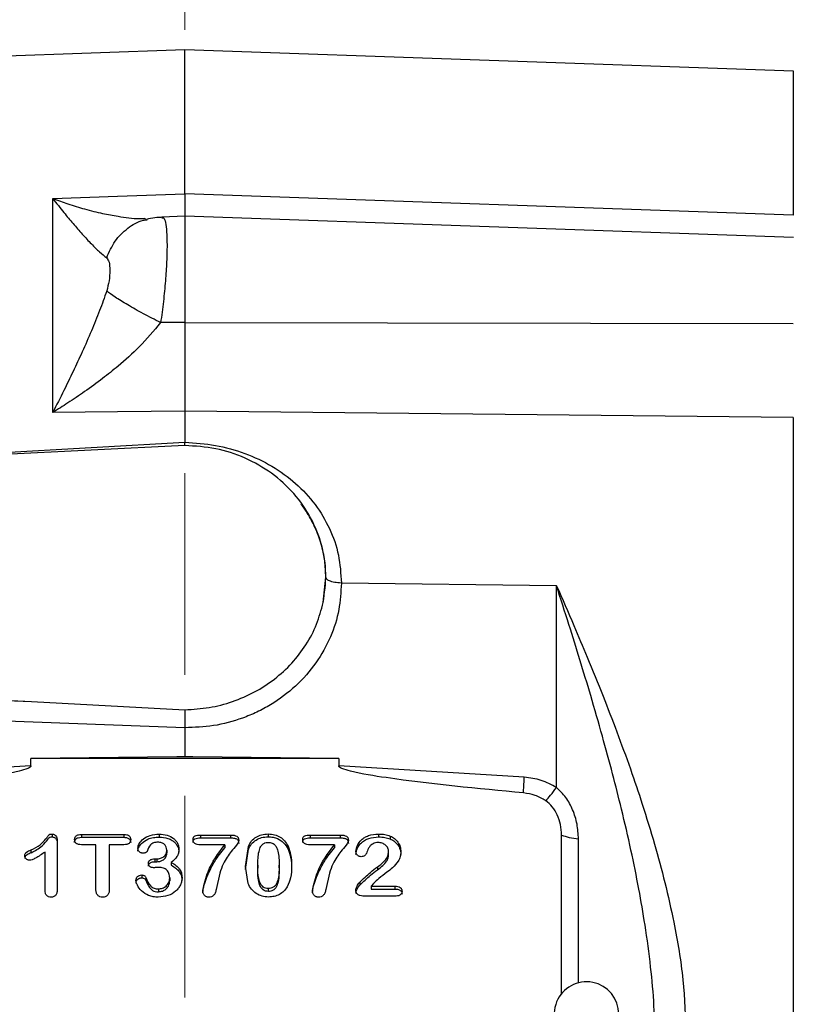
# Model space of a CAD drawing. Header units: inches. Extents: x 0.6 to 16.3, y 0.2 to 11.5.
# Tile 12 of 15: x 11.7 to 13.6, y 6.1 to 8.5. Entities that reach past the tile are written whole.
import ezdxf

# ---------------------------------------------------------------- set-up
doc = ezdxf.new("R2010")
doc.units = ezdxf.units.IN
doc.header["$MEASUREMENT"] = 0
doc.linetypes.add('CENTERX2', pattern=[0.8, 0.5, -0.1, 0.1, -0.1])
doc.styles.add('SLDTEXTSTYLE0', font='TXT', dxfattribs={"width": 0.75})
doc.dimstyles.new('SLDDIMSTYLE0', dxfattribs={"dimtxt": 0.137795, "dimasz": 0.14, "dimexe": 0, "dimexo": 0.0625, "dimgap": 0.034449, "dimtad": 0, "dimdec": 1, "dimlfac": 1.5, "dimrnd": 1e-09, "dimzin": 12, "dimdsep": 46, "dimtxsty": 'SLDTEXTSTYLE0', "dimblk1": 'CLOSED', "dimblk2": 'CLOSED', "dimsah": 1, "dimcen": 0.09, "dimadec": 0, "dimazin": 3, "dimtfac": 1, "dimtdec": 1, "dimtofl": 0, "dimtmove": 0, "dimatfit": 3, "dimldrblk": 'CLOSED', "dimfxl": 0, "dimfrac": 2, "dimtolj": 1, "dimtzin": 12, "dimarcsym": 0})
doc.dimstyles.new('SLDDIMSTYLE1', dxfattribs={"dimtxt": 0.137795, "dimasz": 0.14, "dimexe": 0, "dimexo": 0.0625, "dimgap": 0.034449, "dimtad": 0, "dimdec": 1, "dimlfac": 1.5, "dimrnd": 1e-09, "dimzin": 12, "dimdsep": 46, "dimtxsty": 'SLDTEXTSTYLE0', "dimblk1": 'CLOSED', "dimblk2": 'CLOSED', "dimsah": 1, "dimcen": 0.09, "dimadec": 0, "dimazin": 3, "dimtfac": 1, "dimtofl": 0, "dimtmove": 0, "dimatfit": 3, "dimldrblk": 'CLOSED', "dimfxl": 0, "dimfrac": 2, "dimtolj": 1, "dimtzin": 12, "dimarcsym": 0})

# ---------------------------------------------------------------- blocks, each defined once
blk = doc.blocks.new('_Closed')
at = {"color": 0, "linetype": 'ByBlock', "lineweight": -2}
for p, q in [((-1, 0.166667), (0, 0)), ((-1, 0.166667), (-1, -0.166667)), ((0, 0), (-1, -0.166667)), ((0, 0), (-1, 0))]:
    blk.add_line(p, q, dxfattribs=at)
blk = doc.blocks.new('_D')
at = {"color": 7, "linetype": 'Continuous', "lineweight": 0}
for p, q in [((9.0079, 9.7241), (8.9659, 9.7241)), ((8.9659, 9.7241), (8.9659, 9.5053)), ((9.3133, 9.7241), (9.3553, 9.7241)), ((9.3553, 9.7241), (9.3553, 9.5053)), ((7.773, 8.4674), (7.773, 9.565)), ((12.135, 9.17), (12.135, 9.565)), ((7.773, 9.5256), (8.845, 9.5256)), ((12.135, 9.5256), (9.4762, 9.5256)), ((8.9659, 9.5053), (9.0079, 9.5053)), ((9.3553, 9.5053), (9.3133, 9.5053))]:
    blk.add_line(p, q, dxfattribs=at)
at = {"color": 7, "linetype": 'Continuous', "lineweight": 18, "xscale": 0.14, "yscale": 0.14, "rotation": 180.0000000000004}
blk.add_blockref('_Closed', (7.773, 9.5256), dxfattribs=at)
at = {"color": 7, "linetype": 'Continuous', "lineweight": 18, "xscale": 0.14, "yscale": 0.14}
blk.add_blockref('_Closed', (12.135, 9.5256), dxfattribs=at)
at = {"color": 7, "linetype": 'Continuous', "lineweight": 18, "char_height": 0.1378, "attachment_point": 1, "style": 'SLDTEXTSTYLE0'}
for s, insert in [('166', (9.0079, 9.683)), ('6.5', (9.0333, 9.4768))]:
    blk.add_mtext(s, dxfattribs=dict(at, insert=insert))
blk = doc.blocks.new('_D_1')
at = {"color": 7, "linetype": 'Continuous', "lineweight": 0}
for p, q in [((10.3152, 8.9628), (10.2732, 8.9628)), ((10.2732, 8.9628), (10.2732, 8.744)), ((10.6207, 8.9628), (10.6626, 8.9628)), ((10.6626, 8.9628), (10.6626, 8.744)), ((9.0896, 7.8402), (9.0896, 8.8037)), ((9.0896, 8.7643), (10.1524, 8.7643)), ((10.2732, 8.744), (10.3152, 8.744)), ((10.6626, 8.744), (10.6207, 8.744)), ((12.135, 8.7643), (10.7835, 8.7643))]:
    blk.add_line(p, q, dxfattribs=at)
at = {"color": 7, "linetype": 'Continuous', "lineweight": 18, "xscale": 0.14, "yscale": 0.14, "rotation": 180.0000000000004}
blk.add_blockref('_Closed', (9.0896, 8.7643), dxfattribs=at)
at = {"color": 7, "linetype": 'Continuous', "lineweight": 18, "xscale": 0.14, "yscale": 0.14}
blk.add_blockref('_Closed', (12.135, 8.7643), dxfattribs=at)
at = {"color": 7, "linetype": 'Continuous', "lineweight": 18, "char_height": 0.1378, "attachment_point": 1, "style": 'SLDTEXTSTYLE0'}
for s, insert in [('116', (10.3152, 8.9216)), ('4.6', (10.3407, 8.7155))]:
    blk.add_mtext(s, dxfattribs=dict(at, insert=insert))
blk = doc.blocks.new('_D_2')
at = {"color": 7, "linetype": 'Continuous', "lineweight": 0}
for p, q in [((13.1384, 9.7241), (13.0964, 9.7241)), ((13.0964, 9.7241), (13.0964, 9.5053)), ((13.4438, 9.7241), (13.4858, 9.7241)), ((13.4858, 9.7241), (13.4858, 9.5053)), ((12.135, 9.17), (12.135, 9.565)), ((15.5902, 6.7228), (15.5902, 9.565)), ((12.135, 9.5256), (12.9755, 9.5256)), ((15.5902, 9.5256), (13.6067, 9.5256)), ((13.0964, 9.5053), (13.1384, 9.5053)), ((13.4858, 9.5053), (13.4438, 9.5053))]:
    blk.add_line(p, q, dxfattribs=at)
at = {"color": 7, "linetype": 'Continuous', "lineweight": 18, "xscale": 0.14, "yscale": 0.14, "rotation": 180.0000000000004}
blk.add_blockref('_Closed', (12.135, 9.5256), dxfattribs=at)
at = {"color": 7, "linetype": 'Continuous', "lineweight": 18, "xscale": 0.14, "yscale": 0.14}
blk.add_blockref('_Closed', (15.5902, 9.5256), dxfattribs=at)
at = {"color": 7, "linetype": 'Continuous', "lineweight": 18, "char_height": 0.1378, "attachment_point": 1, "style": 'SLDTEXTSTYLE0'}
for s, insert in [('132', (13.1384, 9.683)), ('5.2', (13.1638, 9.4768))]:
    blk.add_mtext(s, dxfattribs=dict(at, insert=insert))
blk = doc.blocks.new('_D_3')
at = {"color": 7, "linetype": 'Continuous', "lineweight": 0}
for p, q in [((12.7571, 8.9628), (12.7152, 8.9628)), ((12.7152, 8.9628), (12.7152, 8.744)), ((12.9608, 8.9628), (13.0028, 8.9628)), ((13.0028, 8.9628), (13.0028, 8.744)), ((13.8513, 8.3732), (13.8513, 8.8037)), ((12.135, 8.7643), (12.5943, 8.7643)), ((12.7152, 8.744), (12.7571, 8.744)), ((13.0028, 8.744), (12.9608, 8.744)), ((13.8513, 8.7643), (13.1236, 8.7643))]:
    blk.add_line(p, q, dxfattribs=at)
at = {"color": 7, "linetype": 'Continuous', "lineweight": 18, "xscale": 0.14, "yscale": 0.14, "rotation": 180.0000000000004}
blk.add_blockref('_Closed', (12.135, 8.7643), dxfattribs=at)
at = {"color": 7, "linetype": 'Continuous', "lineweight": 18, "xscale": 0.14, "yscale": 0.14}
blk.add_blockref('_Closed', (13.8513, 8.7643), dxfattribs=at)
at = {"color": 7, "linetype": 'Continuous', "lineweight": 18, "char_height": 0.1378, "attachment_point": 1, "style": 'SLDTEXTSTYLE0'}
for s, insert in [('65', (12.7571, 8.9216)), ('2.6', (12.7317, 8.7155))]:
    blk.add_mtext(s, dxfattribs=dict(at, insert=insert))

msp = doc.modelspace()

# ---------------------------------------------------------------- linework, layer by layer
at = {"color": 7, "linetype": 'CENTERX2', "lineweight": 18}
msp.add_line((12.135, 2.8845), (12.135, 9.1306), dxfattribs=at)
at = {"color": 7, "linetype": 'Continuous', "lineweight": 25}
for p, q in [((12.135, 8.4345), (9.7739, 8.352)), ((13.6447, 8.3818), (12.135, 8.4345)), ((12.135, 8.0771), (12.135, 8.4345)), ((11.8075, 8.0656), (11.9683, 8.0713)), ((11.8075, 7.5352), (11.8075, 8.0656)), ((11.9683, 8.0713), (12.135, 8.0771)), ((13.6446, 8.0241), (12.135, 8.0771)), ((12.0382, 8.0146), (12.0359, 8.0158)), ((12.135, 8.0217), (12.0778, 8.0197)), ((12.0779, 8.0182), (12.0799, 8.0181)), ((13.6447, 7.9689), (12.135, 8.0217)), ((12.135, 8.0217), (12.135, 7.758)), ((12.135, 7.758), (12.0748, 7.7579)), ((12.135, 7.758), (13.6446, 7.7562)), ((11.9683, 7.537), (11.8075, 7.5352)), ((12.135, 7.5387), (11.9683, 7.537)), ((12.135, 7.5387), (12.135, 7.4611)), ((13.6446, 7.5228), (12.135, 7.5387)), ((12.135, 7.4531), (10.2884, 7.3627)), ((12.1351, 7.453), (12.135, 7.4611)), ((12.4782, 7.0639), (12.4847, 7.1265)), ((12.4847, 7.1265), (12.4847, 7.1266)), ((13.0571, 7.1055), (12.5233, 7.1121)), ((13.0571, 6.605), (13.0571, 7.1055)), ((10.2884, 6.8904), (11.7546, 6.8186)), ((11.2135, 6.8383), (11.7546, 6.8186)), ((11.7546, 6.8186), (12.1352, 6.7979)), ((12.135, 6.7531), (11.2128, 6.7867)), ((12.135, 6.7531), (12.135, 6.6823)), ((12.1151, 6.6811), (11.7532, 6.6766)), ((11.7532, 6.6588), (11.7532, 6.6766)), ((12.5168, 6.6766), (11.7532, 6.6766)), ((12.135, 6.6823), (12.1151, 6.6811)), ((12.135, 6.6813), (12.1151, 6.6811)), ((12.135, 6.6813), (12.135, 6.6823)), ((12.1548, 6.6811), (12.135, 6.6823)), ((12.1548, 6.6811), (12.135, 6.6813)), ((12.5168, 6.6766), (12.1548, 6.6811)), ((12.5168, 6.6766), (12.5168, 6.6588)), ((11.7532, 6.6588), (11.2927, 6.6306)), ((12.9772, 6.6306), (12.5168, 6.6588)), ((11.8054, 6.4896), (11.8054, 6.4824)), ((11.8184, 6.4735), (11.8184, 6.354)), ((11.8782, 6.4886), (11.9837, 6.4886)), ((11.8782, 6.4886), (11.8782, 6.4815)), ((11.8782, 6.4815), (11.9837, 6.4815)), ((11.9837, 6.4886), (11.9837, 6.4815)), ((12.0715, 6.4894), (12.0715, 6.4822)), ((12.174, 6.4872), (12.2485, 6.4872)), ((12.174, 6.4872), (12.174, 6.48)), ((12.174, 6.48), (12.2485, 6.48)), ((12.2485, 6.4872), (12.2485, 6.48)), ((12.3417, 6.4898), (12.3417, 6.4827)), ((12.4461, 6.4872), (12.5205, 6.4872)), ((12.4461, 6.4872), (12.4461, 6.48)), ((12.4461, 6.48), (12.5205, 6.48)), ((12.5205, 6.4872), (12.5205, 6.48)), ((12.6156, 6.4896), (12.6156, 6.4824)), ((12.6448, 6.4846), (12.6448, 6.4775)), ((13.0698, 6.0924), (13.0698, 6.4871)), ((11.7541, 6.4433), (11.7541, 6.4505)), ((11.9144, 6.463), (11.8782, 6.463)), ((11.9144, 6.3519), (11.9144, 6.463)), ((11.9475, 6.463), (11.9475, 6.3519)), ((11.9837, 6.463), (11.9475, 6.463)), ((12.0904, 6.4499), (12.0904, 6.4427)), ((12.2339, 6.4627), (12.174, 6.4627)), ((12.2339, 6.4627), (12.2339, 6.4555)), ((12.2852, 6.409), (12.2926, 6.4591)), ((12.2852, 6.4018), (12.2926, 6.4519)), ((12.2926, 6.4591), (12.2926, 6.4519)), ((12.3911, 6.4594), (12.3911, 6.4523)), ((12.5059, 6.4627), (12.4461, 6.4627)), ((12.5059, 6.4627), (12.5059, 6.4555)), ((11.7881, 6.3499), (11.7881, 6.4449)), ((12.0606, 6.428), (12.0652, 6.428)), ((12.0606, 6.428), (12.0606, 6.4209)), ((12.0652, 6.428), (12.0652, 6.4209)), ((12.6404, 6.4382), (12.6404, 6.4454)), ((12.0606, 6.4209), (12.0652, 6.4209)), ((12.1014, 6.4193), (12.1014, 6.4122)), ((12.2919, 6.3671), (12.2852, 6.409)), ((12.3159, 6.412), (12.3159, 6.4048)), ((12.369, 6.4057), (12.369, 6.4128)), ((12.6127, 6.4081), (12.6127, 6.4009)), ((12.0283, 6.3881), (12.0283, 6.3809)), ((12.0381, 6.3822), (12.0381, 6.375)), ((12.0975, 6.3807), (12.0975, 6.3735)), ((12.2215, 6.3929), (12.2128, 6.3519)), ((12.4935, 6.3929), (12.4849, 6.3519)), ((12.0693, 6.3536), (12.0693, 6.3464)), ((12.3424, 6.3472), (12.3424, 6.3544)), ((12.5688, 6.37), (12.5688, 6.3628)), ((12.6032, 6.3671), (12.5976, 6.3603)), ((12.5976, 6.3603), (12.6559, 6.3603)), ((12.5976, 6.3603), (12.5976, 6.3531)), ((12.5976, 6.3531), (12.6559, 6.3531)), ((12.6559, 6.3603), (12.6559, 6.3531)), ((12.6592, 6.3357), (12.5769, 6.3357))]:
    msp.add_line(p, q, dxfattribs=at)
at = {"color": 8, "linetype": 'Continuous', "lineweight": 25}
for p, q in [((12.135, 7.461), (11.2257, 7.4086)), ((13.1116, 6.1206), (13.1116, 6.4776))]:
    msp.add_line(p, q, dxfattribs=at)
at = {"color": 7, "linetype": 'Continuous', "lineweight": 25}
msp.add_arc((13.1316, 6.0431), 0.08, 0, 236.8772, dxfattribs=at)
for points in [[(13.6446, 8.3818), (13.6446, 8.3798), (13.6446, 8.3759), (13.6446, 8.344), (13.6446, 8.2936), (13.6446, 8.223), (13.6446, 8.1348), (13.6446, 8.061), (13.6446, 8.0241)], [(13.6446, 7.5228), (13.6446, 7.4662), (13.6446, 7.3531), (13.6446, 7.1704), (13.6446, 6.9804), (13.6446, 6.784), (13.6446, 6.5836), (13.6446, 6.3812), (13.6446, 6.1787), (13.6446, 5.9783), (13.6446, 5.7819), (13.6446, 5.5919), (13.6446, 5.4092), (13.6446, 5.2961), (13.6446, 5.2395)], [(12.4782, 7.0639), (12.4816, 7.0877), (12.4882, 7.1354), (12.4766, 7.2073), (12.4497, 7.2751), (12.4072, 7.3358), (12.3516, 7.3864), (12.2855, 7.4241), (12.2121, 7.4485), (12.1607, 7.4516), (12.135, 7.4531)], [(12.9753, 6.5916), (12.9755, 6.5968), (12.9759, 6.6072), (12.9768, 6.6228), (12.9772, 6.6306)], [(13.0698, 6.4871), (13.0757, 6.485), (13.0875, 6.4806), (13.1036, 6.4786), (13.1116, 6.4776)]]:
    msp.add_open_spline(points, degree=3, dxfattribs=at)
for points, knots in [([(11.8075, 8.0656), (11.8166, 8.0539), (11.8334, 8.0324), (11.8578, 8.0032), (11.8807, 7.9769), (11.9028, 7.9533), (11.9235, 7.933), (11.9354, 7.9235), (11.9411, 7.9189)], [0, 0, 0, 0, 0.19341, 0.356578, 0.521448, 0.69211, 0.851366, 1, 1, 1, 1]), ([(12.135, 8.0771), (12.135, 8.067), (12.135, 8.0468), (12.135, 8.0286), (12.135, 8.0196), (12.135, 8.0201), (12.135, 8.0203)], [0, 0, 0, 0, 0.30691, 0.613797, 0.920679, 1, 1, 1, 1]), ([(12.0817, 8.0192), (12.0747, 8.0191), (12.0611, 8.0188), (12.0466, 8.0156), (12.0395, 8.0141)], [0, 0, 0, 0, 0.511855, 1, 1, 1, 1]), ([(11.9411, 7.9189), (11.9433, 7.9157), (11.9482, 7.9088), (11.9492, 7.8882), (11.9481, 7.8637), (11.9433, 7.845), (11.9411, 7.8365)], [0, 0, 0, 0, 0.227358, 0.500018, 0.772307, 1, 1, 1, 1]), ([(11.9411, 7.8365), (11.9354, 7.8201), (11.9235, 7.7862), (11.9028, 7.7361), (11.8807, 7.6858), (11.8578, 7.6367), (11.8334, 7.5865), (11.8166, 7.5533), (11.8075, 7.5352)], [0, 0, 0, 0, 0.148633, 0.307887, 0.478552, 0.643419, 0.806588, 1, 1, 1, 1]), ([(12.0748, 7.7579), (12.0603, 7.7653), (12.0313, 7.7802), (11.9923, 7.8022), (11.9601, 7.8221), (11.9474, 7.8317), (11.9411, 7.8365)], [0, 0, 0, 0, 0.2500574, 0.5, 0.7499426, 1, 1, 1, 1]), ([(12.0748, 7.7579), (12.0577, 7.7375), (12.0252, 7.6989), (11.9751, 7.6544), (11.9294, 7.6177), (11.8877, 7.5874), (11.8463, 7.5595), (11.8199, 7.543), (11.8075, 7.5352)], [0, 0, 0, 0, 0.224415, 0.426368, 0.565915, 0.724691, 0.870242, 1, 1, 1, 1]), ([(12.135, 7.758), (12.135, 7.7387), (12.135, 7.7002), (12.135, 7.6431), (12.135, 7.5881), (12.135, 7.5552), (12.135, 7.5387)], [0, 0, 0, 0, 0.25, 0.499991, 0.749986, 1, 1, 1, 1]), ([(12.135, 7.4611), (12.1604, 7.4594), (12.2113, 7.4562), (12.2847, 7.4354), (12.3522, 7.4036), (12.4114, 7.3607), (12.46, 7.3083), (12.4959, 7.2481), (12.519, 7.182), (12.5219, 7.1354), (12.5233, 7.1121)], [0, 0, 0, 0, 0.126097, 0.252058, 0.377818, 0.503134, 0.627853, 0.752139, 0.876181, 1, 1, 1, 1]), ([(12.5233, 7.1121), (12.5221, 7.09), (12.5195, 7.0444), (12.4979, 6.977), (12.4621, 6.9124), (12.4116, 6.8549), (12.3597, 6.816), (12.3141, 6.7915), (12.2674, 6.7722), (12.2075, 6.756), (12.1587, 6.7541), (12.135, 6.7531)], [0, 0, 0, 0, 0.116501, 0.239952, 0.368522, 0.49982, 0.631136, 0.695512, 0.759914, 0.883429, 1, 1, 1, 1]), ([(12.5233, 7.1121), (12.5176, 7.1125), (12.5062, 7.1132), (12.4936, 7.117), (12.4861, 7.1216), (12.4852, 7.1249), (12.4847, 7.1265)], [0, 0, 0, 0, 0.279848, 0.559118, 0.779509, 1, 1, 1, 1]), ([(13.3016, 5.9744), (13.3011, 6.004), (13.2999, 6.0658), (13.2911, 6.1625), (13.2781, 6.2593), (13.2614, 6.3558), (13.2418, 6.4518), (13.2198, 6.5469), (13.1959, 6.6413), (13.1703, 6.7352), (13.1431, 6.8296), (13.1153, 6.9217), (13.087, 7.0126), (13.0675, 7.0734), (13.0571, 7.1055)], [0, 0, 0, 0, 0.075284, 0.1574001, 0.2464102, 0.3232343, 0.4064322, 0.4960198, 0.5729284, 0.6568585, 0.7478137, 0.8287849, 0.9095199, 1, 1, 1, 1]), ([(13.0571, 7.1055), (13.0715, 7.0727), (13.0971, 7.0142), (13.1357, 6.9228), (13.1715, 6.835), (13.2072, 6.7426), (13.2399, 6.6532), (13.2714, 6.5604), (13.3003, 6.4665), (13.3267, 6.3687), (13.352, 6.2565), (13.3736, 6.1296), (13.3771, 6.0359), (13.3788, 5.9899)], [0, 0, 0, 0, 0.0951226, 0.1698646, 0.2596837, 0.3411655, 0.4247004, 0.5027653, 0.5903473, 0.6737697, 0.7592507, 0.8817639, 1, 1, 1, 1]), ([(12.1352, 6.7979), (12.1553, 6.7991), (12.1955, 6.8014), (12.2538, 6.8169), (12.3086, 6.8406), (12.3583, 6.8729), (12.4015, 6.9124), (12.4367, 6.9584), (12.4637, 7.0091), (12.4734, 7.0456), (12.4782, 7.0639)], [0, 0, 0, 0, 0.124979, 0.249831, 0.37492, 0.499683, 0.624787, 0.749811, 0.874943, 1, 1, 1, 1]), ([(12.1352, 6.7979), (12.1353, 6.7946), (12.1353, 6.7882), (12.1352, 6.7759), (12.1351, 6.7639), (12.135, 6.7566), (12.135, 6.7531)], [0, 0, 0, 0, 0.278469, 0.537955, 0.77846, 1, 1, 1, 1]), ([(11.7532, 6.6588), (11.7531, 6.6586), (11.7531, 6.6581), (11.7525, 6.6569), (11.7504, 6.6547), (11.7409, 6.6499), (11.7025, 6.6395), (11.5522, 6.616), (11.4085, 6.6024), (11.2947, 6.5916)], [0, 0, 0, 0, 0.001753, 0.003662, 0.008308, 0.022226, 0.071773, 0.264734, 1, 1, 1, 1]), ([(12.9753, 6.5916), (12.8614, 6.6024), (12.7177, 6.616), (12.5674, 6.6395), (12.529, 6.6499), (12.5196, 6.6547), (12.5174, 6.6569), (12.5169, 6.6581), (12.5168, 6.6586), (12.5168, 6.6588)], [0, 0, 0, 0, 0.735265, 0.928226, 0.977772, 0.991689, 0.996336, 0.998246, 1, 1, 1, 1]), ([(13.0571, 6.605), (13.0447, 6.6117), (13.0198, 6.6252), (12.9914, 6.6288), (12.9772, 6.6306)], [0, 0, 0, 0, 0.4999762, 1, 1, 1, 1]), ([(13.03, 6.5724), (13.034, 6.5765), (13.0421, 6.5846), (13.0521, 6.5982), (13.0571, 6.605)], [0, 0, 0, 0, 0.499884, 1, 1, 1, 1]), ([(13.1116, 6.4776), (13.1109, 6.4899), (13.1096, 6.5142), (13.0984, 6.5493), (13.0818, 6.5809), (13.0652, 6.5971), (13.0571, 6.605)], [0, 0, 0, 0, 0.265303, 0.522651, 0.768765, 1, 1, 1, 1]), ([(13.03, 6.5724), (13.0215, 6.5773), (13.0046, 6.587), (12.9851, 6.59), (12.9753, 6.5916)], [0, 0, 0, 0, 0.499995, 1, 1, 1, 1]), ([(13.0698, 6.4871), (13.0692, 6.4959), (13.0682, 6.5129), (13.06, 6.5367), (13.048, 6.5575), (13.0359, 6.5676), (13.03, 6.5724)], [0, 0, 0, 0, 0.272317, 0.530663, 0.772377, 1, 1, 1, 1]), ([(11.7541, 6.4505), (11.7617, 6.4542), (11.7756, 6.461), (11.7876, 6.4746), (11.7945, 6.4832), (11.7973, 6.4871), (11.7994, 6.4887), (11.8018, 6.4895), (11.8039, 6.4895), (11.8054, 6.4896)], [0, 0, 0, 0, 0.375049, 0.689225, 0.817867, 0.887755, 0.909013, 0.934027, 1, 1, 1, 1]), ([(11.7541, 6.4433), (11.7636, 6.4483), (11.7802, 6.457), (11.7918, 6.4726), (11.7975, 6.48), (11.7993, 6.4815), (11.8018, 6.4823), (11.8039, 6.4824), (11.8054, 6.4824)], [0, 0, 0, 0, 0.476188, 0.830857, 0.88667, 0.904885, 0.935045, 1, 1, 1, 1]), ([(11.8054, 6.4896), (11.8063, 6.4895), (11.8082, 6.4895), (11.8108, 6.4886), (11.8131, 6.4872), (11.8157, 6.4846), (11.8181, 6.48), (11.8183, 6.4758), (11.8184, 6.4735)], [0, 0, 0, 0, 0.1172728, 0.2274745, 0.3368092, 0.4516216, 0.7016876, 1, 1, 1, 1]), ([(11.8054, 6.4824), (11.8071, 6.4823), (11.8095, 6.4821), (11.8124, 6.4805), (11.8144, 6.4789), (11.8162, 6.4766), (11.8181, 6.4724), (11.8183, 6.4688), (11.8184, 6.4664)], [0, 0, 0, 0, 0.204604, 0.302397, 0.403001, 0.535327, 0.675388, 1, 1, 1, 1]), ([(11.8614, 6.4758), (11.8614, 6.4768), (11.8615, 6.4786), (11.8624, 6.4811), (11.8637, 6.4834), (11.8657, 6.4853), (11.8681, 6.4868), (11.8723, 6.4883), (11.8757, 6.4885), (11.8782, 6.4886)], [0, 0, 0, 0, 0.122969, 0.236851, 0.347078, 0.459609, 0.577415, 0.703877, 1, 1, 1, 1]), ([(11.8614, 6.4687), (11.8615, 6.4703), (11.8617, 6.4727), (11.8633, 6.4755), (11.8649, 6.4775), (11.8673, 6.4792), (11.8717, 6.4811), (11.8755, 6.4813), (11.8782, 6.4815)], [0, 0, 0, 0, 0.2129301, 0.311831, 0.4109209, 0.540223, 0.6774582, 1, 1, 1, 1]), ([(11.8782, 6.463), (11.8757, 6.4632), (11.8721, 6.4633), (11.8679, 6.4649), (11.8655, 6.4664), (11.8636, 6.4684), (11.8618, 6.4714), (11.8615, 6.474), (11.8614, 6.4758)], [0, 0, 0, 0, 0.3051934, 0.4323454, 0.5488616, 0.659314, 0.7679547, 1, 1, 1, 1]), ([(11.9837, 6.4886), (11.9862, 6.4885), (11.9899, 6.4883), (11.9941, 6.4868), (11.9965, 6.4852), (11.9984, 6.4832), (12.0002, 6.4802), (12.0005, 6.4776), (12.0006, 6.4758)], [0, 0, 0, 0, 0.308148, 0.436091, 0.553143, 0.663822, 0.771947, 1, 1, 1, 1]), ([(11.9837, 6.4815), (11.9866, 6.4813), (11.9906, 6.4811), (11.9951, 6.479), (11.9979, 6.4768), (12.0002, 6.4733), (12.0005, 6.4702), (12.0006, 6.4687)], [0, 0, 0, 0, 0.351165, 0.481513, 0.607128, 0.797797, 1, 1, 1, 1]), ([(12.0006, 6.4758), (12.0005, 6.474), (12.0002, 6.4714), (11.9983, 6.4684), (11.9965, 6.4664), (11.994, 6.4649), (11.9898, 6.4633), (11.9862, 6.4632), (11.9837, 6.463)], [0, 0, 0, 0, 0.230984, 0.339706, 0.450718, 0.567515, 0.694876, 1, 1, 1, 1]), ([(12.0185, 6.4545), (12.0187, 6.4564), (12.0191, 6.4604), (12.0231, 6.4687), (12.0324, 6.4788), (12.0498, 6.4878), (12.0639, 6.4888), (12.0715, 6.4894)], [0, 0, 0, 0, 0.085442, 0.181765, 0.408007, 0.680215, 1, 1, 1, 1]), ([(12.0185, 6.4473), (12.0186, 6.449), (12.0189, 6.4526), (12.0219, 6.4592), (12.029, 6.4687), (12.0416, 6.4768), (12.057, 6.4815), (12.0666, 6.4819), (12.0715, 6.4822)], [0, 0, 0, 0, 0.076892, 0.162008, 0.322265, 0.595575, 0.79161, 1, 1, 1, 1]), ([(12.0715, 6.4894), (12.0782, 6.4889), (12.0909, 6.488), (12.1049, 6.4809), (12.1129, 6.4733), (12.1171, 6.4667), (12.1198, 6.4594), (12.1201, 6.4543), (12.1202, 6.4517)], [0, 0, 0, 0, 0.284241, 0.535843, 0.653931, 0.768423, 0.882512, 1, 1, 1, 1]), ([(12.0715, 6.4822), (12.0788, 6.4817), (12.0902, 6.4808), (12.1028, 6.4747), (12.11, 6.4691), (12.1154, 6.4627), (12.1195, 6.4544), (12.12, 6.4478), (12.1202, 6.4445)], [0, 0, 0, 0, 0.3076971, 0.4779185, 0.59334, 0.7038657, 0.8495747, 1, 1, 1, 1]), ([(12.1554, 6.4758), (12.1554, 6.4769), (12.1555, 6.4789), (12.1565, 6.4817), (12.158, 6.4838), (12.1613, 6.4857), (12.1668, 6.4869), (12.1714, 6.4871), (12.174, 6.4872)], [0, 0, 0, 0, 0.136118, 0.251353, 0.353976, 0.455393, 0.693594, 1, 1, 1, 1]), ([(12.1554, 6.4687), (12.1554, 6.4697), (12.1555, 6.4716), (12.1563, 6.4742), (12.1577, 6.4763), (12.1608, 6.4785), (12.1665, 6.4797), (12.1714, 6.4799), (12.174, 6.48)], [0, 0, 0, 0, 0.128297, 0.237684, 0.334651, 0.428312, 0.689477, 1, 1, 1, 1]), ([(12.174, 6.4627), (12.1713, 6.4628), (12.1664, 6.463), (12.1609, 6.465), (12.1579, 6.4676), (12.1564, 6.47), (12.1555, 6.4728), (12.1554, 6.4748), (12.1554, 6.4758)], [0, 0, 0, 0, 0.307521, 0.546409, 0.652103, 0.758325, 0.872315, 1, 1, 1, 1]), ([(12.2688, 6.4737), (12.2687, 6.4729), (12.2685, 6.4706), (12.2665, 6.4666), (12.2604, 6.4582), (12.2508, 6.4472), (12.2395, 6.4318), (12.2292, 6.4141), (12.2242, 6.4005), (12.2215, 6.3929)], [0, 0, 0, 0, 0.025665, 0.074526, 0.138278, 0.353372, 0.533757, 0.742244, 1, 1, 1, 1]), ([(12.2485, 6.4872), (12.2516, 6.4871), (12.2569, 6.4869), (12.2631, 6.485), (12.2662, 6.4823), (12.2677, 6.4799), (12.2687, 6.4769), (12.2687, 6.4748), (12.2688, 6.4737)], [0, 0, 0, 0, 0.3242241, 0.5604287, 0.6602977, 0.762149, 0.8734482, 1, 1, 1, 1]), ([(12.2485, 6.48), (12.2517, 6.4799), (12.2562, 6.4798), (12.2615, 6.4783), (12.2644, 6.4768), (12.2664, 6.4748), (12.2684, 6.4715), (12.2686, 6.4686), (12.2688, 6.4665)], [0, 0, 0, 0, 0.336245, 0.467233, 0.578597, 0.674157, 0.772382, 1, 1, 1, 1]), ([(12.2926, 6.4591), (12.295, 6.4637), (12.2996, 6.4726), (12.3113, 6.4826), (12.3257, 6.4889), (12.3362, 6.4895), (12.3417, 6.4898)], [0, 0, 0, 0, 0.2596674, 0.4999246, 0.740143, 1, 1, 1, 1]), ([(12.2926, 6.4519), (12.295, 6.4565), (12.2996, 6.4654), (12.3113, 6.4754), (12.3257, 6.4817), (12.3362, 6.4823), (12.3417, 6.4827)], [0, 0, 0, 0, 0.259872, 0.500088, 0.740313, 1, 1, 1, 1]), ([(12.3417, 6.4898), (12.3471, 6.4895), (12.3576, 6.4888), (12.3718, 6.4826), (12.3836, 6.4727), (12.3885, 6.464), (12.3911, 6.4594)], [0, 0, 0, 0, 0.25669, 0.497206, 0.736933, 1, 1, 1, 1]), ([(12.3417, 6.4827), (12.3458, 6.4825), (12.3538, 6.4821), (12.3673, 6.478), (12.3815, 6.4686), (12.3878, 6.4579), (12.3911, 6.4523)], [0, 0, 0, 0, 0.195859, 0.379189, 0.675791, 1, 1, 1, 1]), ([(12.4274, 6.4758), (12.4275, 6.4769), (12.4276, 6.4789), (12.4285, 6.4817), (12.4301, 6.4838), (12.4333, 6.4857), (12.4388, 6.4869), (12.4434, 6.4871), (12.4461, 6.4872)], [0, 0, 0, 0, 0.136118, 0.251353, 0.353976, 0.455393, 0.693594, 1, 1, 1, 1]), ([(12.4274, 6.4687), (12.4275, 6.4697), (12.4276, 6.4716), (12.4284, 6.4742), (12.4297, 6.4763), (12.4329, 6.4785), (12.4386, 6.4797), (12.4434, 6.4799), (12.4461, 6.48)], [0, 0, 0, 0, 0.128297, 0.237684, 0.334651, 0.428312, 0.689477, 1, 1, 1, 1]), ([(12.4461, 6.4627), (12.4433, 6.4628), (12.4385, 6.463), (12.4329, 6.465), (12.43, 6.4676), (12.4285, 6.47), (12.4276, 6.4728), (12.4275, 6.4748), (12.4274, 6.4758)], [0, 0, 0, 0, 0.307521, 0.546409, 0.652103, 0.758325, 0.872315, 1, 1, 1, 1]), ([(12.5408, 6.4737), (12.5408, 6.4729), (12.5405, 6.4706), (12.5385, 6.4666), (12.5325, 6.4582), (12.5228, 6.4472), (12.5115, 6.4318), (12.5013, 6.4141), (12.4963, 6.4005), (12.4935, 6.3929)], [0, 0, 0, 0, 0.025665, 0.0745259, 0.1382784, 0.3533723, 0.5337575, 0.7422437, 1, 1, 1, 1]), ([(12.5205, 6.4872), (12.5236, 6.4871), (12.529, 6.4869), (12.5352, 6.485), (12.5383, 6.4823), (12.5398, 6.4799), (12.5407, 6.4769), (12.5408, 6.4748), (12.5408, 6.4737)], [0, 0, 0, 0, 0.324224, 0.560429, 0.660298, 0.762149, 0.873448, 1, 1, 1, 1]), ([(12.5205, 6.48), (12.5238, 6.4799), (12.5283, 6.4798), (12.5336, 6.4783), (12.5364, 6.4768), (12.5385, 6.4748), (12.5405, 6.4715), (12.5407, 6.4686), (12.5408, 6.4665)], [0, 0, 0, 0, 0.336245, 0.467233, 0.578597, 0.674157, 0.772382, 1, 1, 1, 1]), ([(12.5596, 6.4463), (12.5604, 6.4514), (12.562, 6.4622), (12.571, 6.474), (12.5812, 6.4815), (12.595, 6.4881), (12.6071, 6.489), (12.6156, 6.4896)], [0, 0, 0, 0, 0.203632, 0.431723, 0.554601, 0.688326, 1, 1, 1, 1]), ([(12.5596, 6.4391), (12.5598, 6.4416), (12.5602, 6.4469), (12.5636, 6.4562), (12.5702, 6.466), (12.5803, 6.474), (12.5952, 6.481), (12.6073, 6.4819), (12.6156, 6.4824)], [0, 0, 0, 0, 0.1002, 0.209413, 0.387842, 0.554263, 0.697167, 1, 1, 1, 1]), ([(12.6156, 6.4896), (12.6209, 6.4894), (12.6309, 6.4892), (12.6404, 6.4861), (12.6448, 6.4846)], [0, 0, 0, 0, 0.532291, 1, 1, 1, 1]), ([(12.6156, 6.4824), (12.6209, 6.4823), (12.6309, 6.482), (12.6404, 6.4789), (12.6448, 6.4775)], [0, 0, 0, 0, 0.532268, 1, 1, 1, 1]), ([(12.6448, 6.4846), (12.6485, 6.4827), (12.6559, 6.4787), (12.6643, 6.4693), (12.67, 6.4582), (12.6707, 6.4501), (12.671, 6.446)], [0, 0, 0, 0, 0.245925, 0.494906, 0.747887, 1, 1, 1, 1]), ([(12.6448, 6.4775), (12.6477, 6.476), (12.6536, 6.473), (12.6618, 6.4654), (12.6693, 6.4541), (12.6704, 6.4442), (12.671, 6.4389)], [0, 0, 0, 0, 0.192511, 0.385519, 0.669947, 1, 1, 1, 1]), ([(11.7379, 6.4361), (11.738, 6.4377), (11.7382, 6.44), (11.7398, 6.4426), (11.7444, 6.4466), (11.7496, 6.4487), (11.7541, 6.4505)], [0, 0, 0, 0, 0.210704, 0.3035899, 0.3954841, 1, 1, 1, 1]), ([(12.0304, 6.4422), (12.0296, 6.4422), (12.0282, 6.4423), (12.0253, 6.4432), (12.0227, 6.445), (12.0205, 6.4473), (12.0189, 6.4502), (12.0186, 6.4527), (12.0185, 6.4545)], [0, 0, 0, 0, 0.1108958, 0.2223427, 0.463804, 0.5922818, 0.7207987, 1, 1, 1, 1]), ([(12.0684, 6.4694), (12.0646, 6.4692), (12.0592, 6.4689), (12.0532, 6.4659), (12.0464, 6.4596), (12.0435, 6.4526), (12.0411, 6.4467)], [0, 0, 0, 0, 0.283743, 0.400474, 0.504922, 1, 1, 1, 1]), ([(12.0652, 6.428), (12.0684, 6.4283), (12.0748, 6.4288), (12.0819, 6.4325), (12.0863, 6.4366), (12.0887, 6.4405), (12.0901, 6.445), (12.0903, 6.4482), (12.0904, 6.4499)], [0, 0, 0, 0, 0.2521132, 0.4935015, 0.6141044, 0.734117, 0.8606988, 1, 1, 1, 1]), ([(12.0904, 6.4499), (12.0901, 6.4524), (12.0895, 6.4575), (12.0855, 6.4629), (12.0813, 6.4663), (12.076, 6.4689), (12.0715, 6.4692), (12.0684, 6.4694)], [0, 0, 0, 0, 0.239152, 0.479096, 0.60367, 0.728369, 1, 1, 1, 1]), ([(12.1202, 6.4517), (12.12, 6.4484), (12.1197, 6.4422), (12.1141, 6.4303), (12.1066, 6.4238), (12.1014, 6.4193)], [0, 0, 0, 0, 0.255191, 0.488667, 1, 1, 1, 1]), ([(12.1797, 6.3505), (12.1832, 6.3661), (12.1923, 6.4069), (12.218, 6.4413), (12.2339, 6.4627)], [0, 0, 0, 0, 0.380583, 1, 1, 1, 1]), ([(12.1797, 6.3434), (12.18, 6.3468), (12.1807, 6.3568), (12.186, 6.3733), (12.1952, 6.3961), (12.2098, 6.4247), (12.2253, 6.4445), (12.2339, 6.4555)], [0, 0, 0, 0, 0.082819, 0.240118, 0.411825, 0.67234, 1, 1, 1, 1]), ([(12.3159, 6.412), (12.3161, 6.4236), (12.3165, 6.4396), (12.322, 6.4573), (12.3277, 6.4643), (12.3335, 6.4677), (12.3386, 6.4686), (12.3414, 6.4687), (12.3421, 6.4687)], [0, 0, 0, 0, 0.505959, 0.699338, 0.792228, 0.885749, 0.970723, 1, 1, 1, 1]), ([(12.3421, 6.4687), (12.3452, 6.4685), (12.3505, 6.4681), (12.3572, 6.4641), (12.3627, 6.4573), (12.3687, 6.44), (12.3689, 6.4244), (12.369, 6.4128)], [0, 0, 0, 0, 0.126491, 0.212155, 0.31637, 0.496287, 1, 1, 1, 1]), ([(12.3911, 6.4594), (12.3936, 6.4526), (12.3993, 6.4368), (12.3995, 6.4202), (12.3996, 6.4108)], [0, 0, 0, 0, 0.435465, 1, 1, 1, 1]), ([(12.3911, 6.4523), (12.3936, 6.4454), (12.3993, 6.4297), (12.3995, 6.413), (12.3996, 6.4036)], [0, 0, 0, 0, 0.435474, 1, 1, 1, 1]), ([(12.4518, 6.3505), (12.4552, 6.3661), (12.4643, 6.4069), (12.49, 6.4413), (12.5059, 6.4627)], [0, 0, 0, 0, 0.380583, 1, 1, 1, 1]), ([(12.4518, 6.3434), (12.452, 6.3468), (12.4527, 6.3568), (12.4581, 6.3733), (12.4672, 6.3961), (12.4819, 6.4247), (12.4973, 6.4445), (12.5059, 6.4555)], [0, 0, 0, 0, 0.082819, 0.240118, 0.411825, 0.67234, 1, 1, 1, 1]), ([(12.5919, 6.4565), (12.5915, 6.4559), (12.5889, 6.4512), (12.5872, 6.4444), (12.5833, 6.4381), (12.5805, 6.4352), (12.5768, 6.4336), (12.574, 6.4334), (12.5725, 6.4333)], [0, 0, 0, 0, 0.0696994, 0.5054997, 0.6465916, 0.7534591, 0.8686316, 1, 1, 1, 1]), ([(12.6149, 6.4685), (12.6126, 6.4683), (12.6081, 6.4681), (12.6017, 6.4657), (12.5961, 6.4618), (12.5934, 6.4583), (12.5919, 6.4565)], [0, 0, 0, 0, 0.253279, 0.493168, 0.736646, 1, 1, 1, 1]), ([(12.6404, 6.4454), (12.6403, 6.447), (12.6401, 6.4502), (12.6386, 6.4547), (12.6363, 6.4587), (12.632, 6.4633), (12.6249, 6.4676), (12.6183, 6.4682), (12.6149, 6.4685)], [0, 0, 0, 0, 0.130625, 0.255863, 0.379337, 0.502833, 0.747491, 1, 1, 1, 1]), ([(11.7541, 6.4433), (11.7504, 6.4417), (11.7459, 6.4397), (11.7409, 6.4366), (11.7391, 6.4345), (11.7381, 6.4318), (11.738, 6.43), (11.7379, 6.429)], [0, 0, 0, 0, 0.502157, 0.627204, 0.750172, 0.865107, 1, 1, 1, 1]), ([(11.7498, 6.4245), (11.749, 6.4246), (11.7475, 6.4247), (11.7445, 6.4256), (11.7413, 6.4279), (11.7384, 6.4316), (11.7381, 6.4346), (11.7379, 6.4361)], [0, 0, 0, 0, 0.120876, 0.240035, 0.492805, 0.748475, 1, 1, 1, 1]), ([(11.7881, 6.4449), (11.7803, 6.4396), (11.7701, 6.4326), (11.757, 6.4257), (11.7518, 6.4249), (11.7498, 6.4245)], [0, 0, 0, 0, 0.649118, 0.859533, 1, 1, 1, 1]), ([(12.0411, 6.4467), (12.0409, 6.4464), (12.0405, 6.4457), (12.0392, 6.4444), (12.0371, 6.4432), (12.0339, 6.4423), (12.0316, 6.4422), (12.0304, 6.4422)], [0, 0, 0, 0, 0.10274, 0.207874, 0.439997, 0.703387, 1, 1, 1, 1]), ([(12.0446, 6.4169), (12.0446, 6.4177), (12.0447, 6.4193), (12.0455, 6.4214), (12.0468, 6.4234), (12.0486, 6.4251), (12.0509, 6.4264), (12.0549, 6.4278), (12.0583, 6.4279), (12.0606, 6.428)], [0, 0, 0, 0, 0.1129, 0.219467, 0.32529, 0.436068, 0.554823, 0.68556, 1, 1, 1, 1]), ([(12.0652, 6.4209), (12.0678, 6.421), (12.0729, 6.4213), (12.0795, 6.424), (12.0846, 6.4275), (12.088, 6.4318), (12.09, 6.437), (12.0903, 6.4407), (12.0904, 6.4427)], [0, 0, 0, 0, 0.203255, 0.396116, 0.548624, 0.689548, 0.836601, 1, 1, 1, 1]), ([(12.5725, 6.4333), (12.5708, 6.4335), (12.5682, 6.4337), (12.5652, 6.4352), (12.5632, 6.4367), (12.5616, 6.4386), (12.56, 6.4417), (12.5597, 6.4444), (12.5596, 6.4463)], [0, 0, 0, 0, 0.244095, 0.360623, 0.479515, 0.599606, 0.722936, 1, 1, 1, 1]), ([(12.671, 6.446), (12.6707, 6.4418), (12.6701, 6.4336), (12.6632, 6.4195), (12.6517, 6.4064), (12.6342, 6.3933), (12.6178, 6.3811), (12.6074, 6.3712), (12.6032, 6.3671)], [0, 0, 0, 0, 0.119248, 0.235908, 0.438449, 0.600856, 0.836118, 1, 1, 1, 1]), ([(12.6127, 6.4081), (12.6203, 6.4137), (12.6309, 6.4214), (12.6392, 6.4354), (12.64, 6.4422), (12.6404, 6.4454)], [0, 0, 0, 0, 0.566564, 0.796314, 1, 1, 1, 1]), ([(12.6127, 6.4009), (12.6175, 6.4043), (12.6261, 6.4104), (12.6349, 6.4207), (12.6396, 6.43), (12.6401, 6.4356), (12.6404, 6.4382)], [0, 0, 0, 0, 0.353309, 0.644277, 0.83043, 1, 1, 1, 1]), ([(12.0446, 6.4098), (12.0447, 6.4111), (12.045, 6.4138), (12.0472, 6.4167), (12.0497, 6.4187), (12.054, 6.4206), (12.0578, 6.4207), (12.0606, 6.4209)], [0, 0, 0, 0, 0.191152, 0.374872, 0.498585, 0.627347, 1, 1, 1, 1]), ([(12.0575, 6.4061), (12.0557, 6.4062), (12.053, 6.4063), (12.0498, 6.4076), (12.0479, 6.4089), (12.0464, 6.4105), (12.0449, 6.4131), (12.0447, 6.4154), (12.0446, 6.4169)], [0, 0, 0, 0, 0.282277, 0.405027, 0.52156, 0.634231, 0.748013, 1, 1, 1, 1]), ([(12.0705, 6.4069), (12.0681, 6.4068), (12.0646, 6.4066), (12.0603, 6.4062), (12.0582, 6.4061), (12.0575, 6.4061)], [0, 0, 0, 0, 0.534795, 0.832332, 1, 1, 1, 1]), ([(12.0975, 6.3807), (12.0972, 6.3845), (12.0968, 6.3899), (12.0936, 6.3962), (12.0905, 6.4001), (12.0865, 6.4032), (12.0799, 6.4063), (12.0743, 6.4066), (12.0705, 6.4069)], [0, 0, 0, 0, 0.269866, 0.390061, 0.506848, 0.622544, 0.739866, 1, 1, 1, 1]), ([(12.1014, 6.4193), (12.1054, 6.417), (12.113, 6.4127), (12.1217, 6.4037), (12.1272, 6.3933), (12.1278, 6.3858), (12.1281, 6.382)], [0, 0, 0, 0, 0.279786, 0.527179, 0.760167, 1, 1, 1, 1]), ([(12.1014, 6.4122), (12.1054, 6.4099), (12.113, 6.4055), (12.1217, 6.3966), (12.1272, 6.3862), (12.1278, 6.3787), (12.1281, 6.3749)], [0, 0, 0, 0, 0.279783, 0.527175, 0.760164, 1, 1, 1, 1]), ([(12.3424, 6.3544), (12.3399, 6.3546), (12.3353, 6.3549), (12.3293, 6.3579), (12.324, 6.3634), (12.3171, 6.3782), (12.3161, 6.3954), (12.3159, 6.4089), (12.3159, 6.412)], [0, 0, 0, 0, 0.100132, 0.183832, 0.267377, 0.415926, 0.867412, 1, 1, 1, 1]), ([(12.3424, 6.3472), (12.3399, 6.3474), (12.3353, 6.3477), (12.3293, 6.3508), (12.324, 6.3562), (12.3171, 6.371), (12.3161, 6.3882), (12.3159, 6.4017), (12.3159, 6.4048)], [0, 0, 0, 0, 0.100132, 0.183832, 0.267377, 0.415926, 0.867412, 1, 1, 1, 1]), ([(12.369, 6.4128), (12.3689, 6.4014), (12.3688, 6.3851), (12.3632, 6.3672), (12.3576, 6.3594), (12.3517, 6.3557), (12.3463, 6.3545), (12.3433, 6.3544), (12.3424, 6.3544)], [0, 0, 0, 0, 0.486418, 0.687943, 0.783628, 0.880477, 0.962371, 1, 1, 1, 1]), ([(12.369, 6.4057), (12.3689, 6.3942), (12.3688, 6.378), (12.3632, 6.36), (12.3576, 6.3523), (12.3517, 6.3485), (12.3463, 6.3473), (12.3433, 6.3473), (12.3424, 6.3472)], [0, 0, 0, 0, 0.486418, 0.687943, 0.783628, 0.880477, 0.962371, 1, 1, 1, 1]), ([(12.3996, 6.4108), (12.3996, 6.4008), (12.3996, 6.3828), (12.3924, 6.3662), (12.3892, 6.3589)], [0, 0, 0, 0, 0.555597, 1, 1, 1, 1]), ([(12.5688, 6.37), (12.5775, 6.3784), (12.5915, 6.3918), (12.607, 6.4037), (12.6127, 6.4081)], [0, 0, 0, 0, 0.626476, 1, 1, 1, 1]), ([(12.5688, 6.3628), (12.5733, 6.3671), (12.582, 6.3754), (12.5964, 6.3884), (12.6069, 6.3965), (12.6127, 6.4009)], [0, 0, 0, 0, 0.319697, 0.625626, 1, 1, 1, 1]), ([(12.0137, 6.3747), (12.0139, 6.3765), (12.0141, 6.3793), (12.016, 6.3825), (12.0184, 6.3851), (12.0225, 6.3876), (12.0263, 6.3879), (12.0283, 6.3881)], [0, 0, 0, 0, 0.259815, 0.3810869, 0.5035778, 0.744566, 1, 1, 1, 1]), ([(12.0137, 6.3675), (12.0138, 6.369), (12.014, 6.3719), (12.0163, 6.3761), (12.0199, 6.379), (12.0242, 6.3807), (12.0269, 6.3808), (12.0283, 6.3809)], [0, 0, 0, 0, 0.211202, 0.405419, 0.643628, 0.816532, 1, 1, 1, 1]), ([(12.069, 6.333), (12.0648, 6.3332), (12.0566, 6.3336), (12.0419, 6.3381), (12.0274, 6.3472), (12.0184, 6.3595), (12.0144, 6.3687), (12.0139, 6.3729), (12.0137, 6.3747)], [0, 0, 0, 0, 0.164104, 0.317071, 0.591704, 0.827654, 0.924991, 1, 1, 1, 1]), ([(12.0283, 6.3881), (12.0293, 6.388), (12.0315, 6.3878), (12.0343, 6.3865), (12.0368, 6.3847), (12.0377, 6.383), (12.0381, 6.3822)], [0, 0, 0, 0, 0.2507671, 0.5133196, 0.7665675, 1, 1, 1, 1]), ([(12.0283, 6.3809), (12.0293, 6.3808), (12.0313, 6.3807), (12.0342, 6.3794), (12.0368, 6.3776), (12.0377, 6.3758), (12.0381, 6.375)], [0, 0, 0, 0, 0.2407273, 0.488828, 0.7572086, 1, 1, 1, 1]), ([(12.0381, 6.3822), (12.0414, 6.3744), (12.0453, 6.3651), (12.0541, 6.3574), (12.0603, 6.3542), (12.0656, 6.3538), (12.0693, 6.3536)], [0, 0, 0, 0, 0.5586865, 0.6637127, 0.7688237, 1, 1, 1, 1]), ([(12.0381, 6.375), (12.0405, 6.3697), (12.0436, 6.3625), (12.0496, 6.3542), (12.0546, 6.3496), (12.0617, 6.3468), (12.0667, 6.3465), (12.0693, 6.3464)], [0, 0, 0, 0, 0.391866, 0.524525, 0.683001, 0.832951, 1, 1, 1, 1]), ([(12.1281, 6.382), (12.1279, 6.3789), (12.1275, 6.3726), (12.1243, 6.3635), (12.1193, 6.355), (12.1097, 6.3449), (12.0929, 6.335), (12.0773, 6.3337), (12.069, 6.333)], [0, 0, 0, 0, 0.1149628, 0.2305724, 0.3478887, 0.4685149, 0.7211481, 1, 1, 1, 1]), ([(12.0693, 6.3536), (12.0727, 6.3539), (12.0798, 6.3546), (12.0892, 6.3604), (12.0947, 6.3678), (12.0972, 6.3749), (12.0974, 6.3787), (12.0975, 6.3807)], [0, 0, 0, 0, 0.230149, 0.469795, 0.726194, 0.858691, 1, 1, 1, 1]), ([(11.8032, 6.333), (11.8011, 6.3332), (11.798, 6.3335), (11.7944, 6.3354), (11.7921, 6.3373), (11.7902, 6.3397), (11.7884, 6.3439), (11.7882, 6.3474), (11.7881, 6.3499)], [0, 0, 0, 0, 0.235713, 0.346397, 0.459152, 0.576754, 0.702972, 1, 1, 1, 1]), ([(11.8184, 6.354), (11.8183, 6.351), (11.8181, 6.3455), (11.8157, 6.3393), (11.8126, 6.3359), (11.8099, 6.3342), (11.8067, 6.3332), (11.8044, 6.3331), (11.8032, 6.333)], [0, 0, 0, 0, 0.321288, 0.568011, 0.674165, 0.776813, 0.883233, 1, 1, 1, 1]), ([(11.9311, 6.333), (11.9288, 6.3332), (11.9254, 6.3335), (11.9214, 6.3356), (11.9189, 6.3377), (11.9168, 6.3404), (11.9148, 6.3451), (11.9145, 6.3491), (11.9144, 6.3519)], [0, 0, 0, 0, 0.230579, 0.340414, 0.453137, 0.571154, 0.698373, 1, 1, 1, 1]), ([(11.9475, 6.3519), (11.9473, 6.349), (11.9471, 6.345), (11.9451, 6.3403), (11.943, 6.3376), (11.9405, 6.3356), (11.9367, 6.3335), (11.9333, 6.3332), (11.9311, 6.333)], [0, 0, 0, 0, 0.305691, 0.43357, 0.551334, 0.662965, 0.771705, 1, 1, 1, 1]), ([(12.0693, 6.3464), (12.0728, 6.3468), (12.0796, 6.3475), (12.0884, 6.3527), (12.0941, 6.3595), (12.097, 6.3667), (12.0973, 6.3712), (12.0975, 6.3735)], [0, 0, 0, 0, 0.234084, 0.449571, 0.679573, 0.835452, 1, 1, 1, 1]), ([(12.1947, 6.333), (12.1936, 6.3331), (12.1915, 6.3332), (12.1885, 6.334), (12.1859, 6.3355), (12.1837, 6.3375), (12.1819, 6.34), (12.18, 6.3443), (12.1798, 6.348), (12.1797, 6.3505)], [0, 0, 0, 0, 0.120455, 0.232575, 0.341779, 0.453911, 0.571929, 0.699382, 1, 1, 1, 1]), ([(12.2128, 6.3519), (12.212, 6.3488), (12.2107, 6.3436), (12.2073, 6.3379), (12.2039, 6.3353), (12.2001, 6.3334), (12.1969, 6.3332), (12.1947, 6.333)], [0, 0, 0, 0, 0.336424, 0.57912, 0.680397, 0.781471, 1, 1, 1, 1]), ([(12.3426, 6.3333), (12.3372, 6.3337), (12.3263, 6.3345), (12.3116, 6.3418), (12.2993, 6.3526), (12.2944, 6.3622), (12.2919, 6.3671)], [0, 0, 0, 0, 0.24604, 0.48929, 0.738141, 1, 1, 1, 1]), ([(12.3892, 6.3589), (12.3865, 6.3551), (12.3812, 6.3476), (12.3698, 6.3395), (12.3568, 6.3342), (12.3474, 6.3336), (12.3426, 6.3333)], [0, 0, 0, 0, 0.257881, 0.504694, 0.748934, 1, 1, 1, 1]), ([(12.4668, 6.333), (12.4657, 6.3331), (12.4636, 6.3332), (12.4606, 6.334), (12.4579, 6.3355), (12.4557, 6.3375), (12.4539, 6.34), (12.4521, 6.3443), (12.4519, 6.348), (12.4518, 6.3505)], [0, 0, 0, 0, 0.120455, 0.232575, 0.341779, 0.453911, 0.571929, 0.699382, 1, 1, 1, 1]), ([(12.4849, 6.3519), (12.4841, 6.3488), (12.4828, 6.3436), (12.4794, 6.3379), (12.4759, 6.3353), (12.4722, 6.3334), (12.469, 6.3332), (12.4668, 6.333)], [0, 0, 0, 0, 0.336424, 0.57912, 0.680397, 0.781471, 1, 1, 1, 1]), ([(12.5592, 6.3502), (12.5594, 6.3516), (12.5598, 6.3551), (12.5628, 6.362), (12.5664, 6.3668), (12.5688, 6.37)], [0, 0, 0, 0, 0.2012, 0.472319, 1, 1, 1, 1]), ([(12.5592, 6.343), (12.5596, 6.3452), (12.5603, 6.3493), (12.5635, 6.3561), (12.5668, 6.3602), (12.5688, 6.3628)], [0, 0, 0, 0, 0.298612, 0.568249, 1, 1, 1, 1]), ([(12.5769, 6.3357), (12.5744, 6.3359), (12.5707, 6.3361), (12.5664, 6.338), (12.563, 6.3405), (12.5606, 6.3437), (12.5594, 6.3474), (12.5593, 6.3492), (12.5592, 6.3502)], [0, 0, 0, 0, 0.287502, 0.415364, 0.539793, 0.772708, 0.884824, 1, 1, 1, 1]), ([(12.6559, 6.3603), (12.6585, 6.3602), (12.6632, 6.36), (12.6685, 6.3578), (12.6714, 6.3553), (12.6728, 6.3531), (12.6737, 6.3506), (12.6738, 6.3488), (12.6739, 6.3479)], [0, 0, 0, 0, 0.30906, 0.556554, 0.667131, 0.773712, 0.882672, 1, 1, 1, 1]), ([(12.6559, 6.3531), (12.6589, 6.353), (12.6632, 6.3528), (12.6682, 6.3507), (12.6712, 6.3485), (12.6735, 6.345), (12.6738, 6.3422), (12.6739, 6.3407)], [0, 0, 0, 0, 0.356087, 0.503002, 0.638502, 0.813247, 1, 1, 1, 1]), ([(12.6739, 6.3479), (12.6737, 6.3463), (12.6734, 6.3431), (12.6709, 6.3397), (12.6682, 6.3376), (12.6645, 6.336), (12.6613, 6.3358), (12.6592, 6.3357)], [0, 0, 0, 0, 0.2310034, 0.4587101, 0.5786895, 0.705112, 1, 1, 1, 1])]:
    msp.add_open_spline(points, degree=3, knots=knots, dxfattribs=at)
at = {"color": 8, "linetype": 'Continuous', "lineweight": 25}
for points, knots in [([(11.8075, 8.0656), (11.8199, 8.0611), (11.8463, 8.0515), (11.8877, 8.0391), (11.9294, 8.0287), (11.9749, 8.0204), (12.0111, 8.0153), (12.0313, 8.0165), (12.0359, 8.0168)], [0, 0, 0, 0, 0.155481, 0.329885, 0.520136, 0.687346, 0.929333, 1, 1, 1, 1]), ([(11.9411, 7.9189), (11.9474, 7.9332), (11.96, 7.9619), (11.9925, 7.9931), (12.0208, 8.0107), (12.0382, 8.0129), (12.0413, 8.0133)], [0, 0, 0, 0, 0.3109615, 0.6217803, 0.9325991, 1, 1, 1, 1]), ([(12.0799, 8.0181), (12.0805, 8.0182), (12.0836, 8.0184), (12.087, 8.0072), (12.0901, 7.9847), (12.0911, 7.9514), (12.0901, 7.9099), (12.0871, 7.8622), (12.0822, 7.8105), (12.0773, 7.7754), (12.0748, 7.7579)], [0, 0, 0, 0, 0.037716, 0.175342, 0.312655, 0.449812, 0.586969, 0.724282, 0.861907, 1, 1, 1, 1]), ([(12.4847, 7.1265), (12.4842, 7.1401), (12.4831, 7.1679), (12.4741, 7.2095), (12.4619, 7.2427), (12.4494, 7.268), (12.4387, 7.2863), (12.4297, 7.2996), (12.4243, 7.3067), (12.4235, 7.3076)], [0, 0, 0, 0, 0.208572, 0.426539, 0.653983, 0.753849, 0.862876, 0.981069, 1, 1, 1, 1])]:
    msp.add_open_spline(points, degree=3, knots=knots, dxfattribs=at)

# ---------------------------------------------------------------- dimensions: what is measured, and where the dimension line sits
at = {"color": 7, "linetype": 'Continuous', "lineweight": 18}
for base, p1, p2, dimstyle, picture, middle in [((7.773, 9.5256), (12.135, 9.1306), (7.773, 8.4281), 'SLDDIMSTYLE0', '_D', (9.1606, 9.5256)), ((12.135, 9.5256), (15.5902, 6.6834), (12.135, 9.1306), 'SLDDIMSTYLE0', '_D_2', (13.2911, 9.5256)), ((9.0896, 8.7643), (12.135, 9.1306), (9.0896, 7.8008), 'SLDDIMSTYLE0', '_D_1', (10.4679, 8.7643)), ((12.135, 8.7643), (13.8513, 8.3338), (12.135, 9.1306), 'SLDDIMSTYLE1', '_D_3', (12.859, 8.7643))]:
    dim = msp.add_linear_dim(base=base, p1=p1, p2=p2, dimstyle=dimstyle, dxfattribs=at)
    dim.commit()
    dim.dimension.update_dxf_attribs({"geometry": picture, "text_midpoint": middle, "dimtype": 160})

doc.saveas('drawing.dxf')
